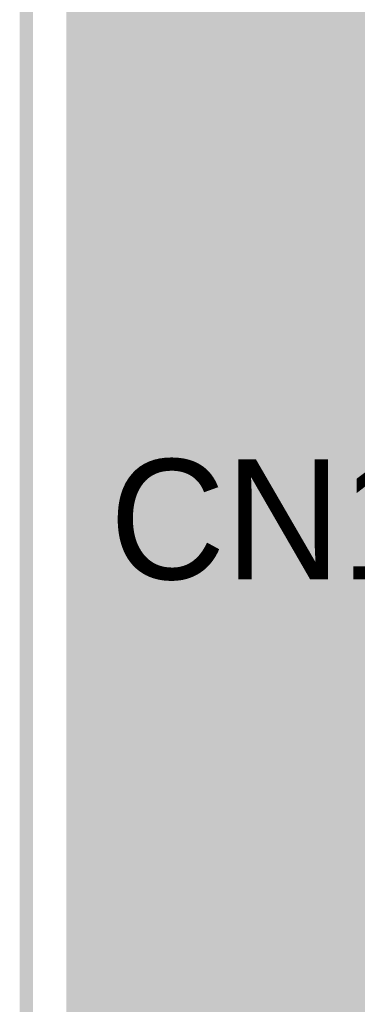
# Model space of a CAD drawing. Extents: x 11.97 to 13.92, y 4.15 to 5.65.
# Tile 20 of 52: x 11.97 to 12.07, y 5.04 to 5.34. Entities that reach past the tile are written whole.
import ezdxf

# ---------------------------------------------------------------- set-up
doc = ezdxf.new("R2010")
doc.units = 0
doc.layers.get('0').update_dxf_attribs({"linetype": 'CONTINUOUS'})
for name, color, linetype in [('BOTTOMLAYER', 5, 'CONTINUOUS'), ('BOTTOMSOLDER', 6, 'CONTINUOUS'), ('KEEPOUTLAYER', 6, 'CONTINUOUS'), ('MECHANICAL1', 6, 'CONTINUOUS'), ('TOPLAYER', 1, 'CONTINUOUS'), ('TOPOVERLAY', 2, 'CONTINUOUS'), ('TOPSOLDER', 216, 'CONTINUOUS')]:
    doc.layers.add(name, color=color, linetype=linetype)

# ---------------------------------------------------------------- blocks, each defined once
blk = doc.blocks.new('PH2_0_8P_49')
at = {"layer": 'TOPOVERLAY', "const_width": 0.005}
for points in [[(-0.393701, -0.1175), (-0.393701, 0.1825)], [(-0.393701, -0.1175), (-0.328701, -0.1175)]]:
    blk.add_lwpolyline(points, dxfattribs=at)
at = {"layer": 'TOPOVERLAY', "const_width": 0.0025}
for points in [[(-0.394951, -0.1175, 1), (-0.392451, -0.1175, 1)], [(-0.394951, -0.1175, 1), (-0.392451, -0.1175, 1)], [(-0.329951, -0.1175, 1), (-0.327451, -0.1175, 1)]]:
    blk.add_lwpolyline(points, format="xyb", close=True, dxfattribs=at)

msp = doc.modelspace()

# ---------------------------------------------------------------- linework, layer by layer
at = {"layer": 'BOTTOMLAYER', "const_width": 0.01}
for points in [[(11.992, 4.857042), (11.992, 5.483)], [(11.992, 4.857042), (11.992, 5.483)], [(12, 4.849042), (12, 5.483)], [(12.008, 4.841042), (12.008, 5.483)], [(12.016, 4.833042), (12.016, 5.483)], [(12.024, 4.825042), (12.024, 5.483)], [(12.032, 4.817042), (12.032, 5.483)], [(12.04, 4.809042), (12.04, 5.483)], [(12.048, 4.801042), (12.048, 5.483)], [(12.056, 4.793042), (12.056, 5.483)], [(12.064, 4.785042), (12.064, 5.483)], [(12.072, 4.777042), (12.072, 5.483)], [(11.992, 5.336), (12.101676, 5.336)], [(11.992, 5.328), (12.10667, 5.328)], [(11.992, 5.32), (12.125, 5.32)], [(11.992, 5.312), (13.107251, 5.312)], [(11.992, 5.304), (13.099251, 5.304)], [(11.992, 5.296), (13.091251, 5.296)], [(11.992, 5.288), (13.083251, 5.288)], [(11.992, 5.28), (13.075251, 5.28)], [(11.992, 5.272), (13.067251, 5.272)], [(11.992, 5.264), (13.059251, 5.264)], [(11.992, 5.256), (13.051251, 5.256)], [(11.992, 5.248), (13.043251, 5.248)], [(11.992, 5.24), (13.035251, 5.24)], [(11.992, 5.232), (13.027251, 5.232)], [(11.992, 5.224), (13.019251, 5.224)], [(11.992, 5.216), (13.011251, 5.216)], [(11.992, 5.208), (13.003251, 5.208)], [(11.992, 5.2), (12.995251, 5.2)], [(11.992, 5.192), (12.987262, 5.192)], [(11.992, 5.184), (12.728929, 5.184)], [(11.992, 5.176), (12.719603, 5.176)], [(11.992, 5.168), (12.350202, 5.168)], [(11.992, 5.16), (12.34, 5.16)], [(11.992, 5.152), (12.336, 5.152)], [(11.992, 5.144), (12.184959, 5.144)], [(11.992, 5.136), (12.179884, 5.136)], [(11.992, 5.128), (12.178176, 5.128)], [(11.992, 5.12), (12.179106, 5.12)], [(11.992, 5.112), (12.183038, 5.112)], [(11.992, 5.104), (12.193008, 5.104)], [(11.992, 5.096), (12.256676, 5.096)], [(11.992, 5.088), (12.26167, 5.088)], [(11.992, 5.08), (12.28, 5.08)], [(11.992, 5.072), (12.383251, 5.072)], [(11.992, 5.064), (12.384288, 5.064)], [(11.992, 5.056), (12.380731, 5.056)], [(11.992, 5.048), (12.38008, 5.048)], [(11.992, 5.04), (12.382087, 5.04)]]:
    msp.add_lwpolyline(points, dxfattribs=at)
at = {"layer": 'BOTTOMLAYER', "const_width": 0.005}
for points in [[(11.9895, 5.336, 1), (11.9945, 5.336, 1)], [(11.9895, 5.328, 1), (11.9945, 5.328, 1)], [(11.9895, 5.32, 1), (11.9945, 5.32, 1)], [(11.9895, 5.312, 1), (11.9945, 5.312, 1)], [(11.9895, 5.304, 1), (11.9945, 5.304, 1)], [(11.9895, 5.296, 1), (11.9945, 5.296, 1)], [(11.9895, 5.288, 1), (11.9945, 5.288, 1)], [(11.9895, 5.28, 1), (11.9945, 5.28, 1)], [(11.9895, 5.272, 1), (11.9945, 5.272, 1)], [(11.9895, 5.264, 1), (11.9945, 5.264, 1)], [(11.9895, 5.256, 1), (11.9945, 5.256, 1)], [(11.9895, 5.248, 1), (11.9945, 5.248, 1)], [(11.9895, 5.24, 1), (11.9945, 5.24, 1)], [(11.9895, 5.232, 1), (11.9945, 5.232, 1)], [(11.9895, 5.224, 1), (11.9945, 5.224, 1)], [(11.9895, 5.216, 1), (11.9945, 5.216, 1)], [(11.9895, 5.208, 1), (11.9945, 5.208, 1)], [(11.9895, 5.2, 1), (11.9945, 5.2, 1)], [(11.9895, 5.192, 1), (11.9945, 5.192, 1)], [(11.9895, 5.184, 1), (11.9945, 5.184, 1)], [(11.9895, 5.176, 1), (11.9945, 5.176, 1)], [(11.9895, 5.168, 1), (11.9945, 5.168, 1)], [(11.9895, 5.16, 1), (11.9945, 5.16, 1)], [(11.9895, 5.152, 1), (11.9945, 5.152, 1)], [(11.9895, 5.144, 1), (11.9945, 5.144, 1)], [(11.9895, 5.136, 1), (11.9945, 5.136, 1)], [(11.9895, 5.128, 1), (11.9945, 5.128, 1)], [(11.9895, 5.12, 1), (11.9945, 5.12, 1)], [(11.9895, 5.112, 1), (11.9945, 5.112, 1)], [(11.9895, 5.104, 1), (11.9945, 5.104, 1)], [(11.9895, 5.096, 1), (11.9945, 5.096, 1)], [(11.9895, 5.088, 1), (11.9945, 5.088, 1)], [(11.9895, 5.08, 1), (11.9945, 5.08, 1)], [(11.9895, 5.072, 1), (11.9945, 5.072, 1)], [(11.9895, 5.064, 1), (11.9945, 5.064, 1)], [(11.9895, 5.056, 1), (11.9945, 5.056, 1)], [(11.9895, 5.048, 1), (11.9945, 5.048, 1)], [(11.9895, 5.04, 1), (11.9945, 5.04, 1)]]:
    msp.add_lwpolyline(points, format="xyb", close=True, dxfattribs=at)
at = {"layer": 'BOTTOMSOLDER', "const_width": 0.014}
for points in [[(12.018, 5.216, 1), (12.032, 5.216, 1)], [(12.018, 5.064, 1), (12.032, 5.064, 1)]]:
    msp.add_lwpolyline(points, format="xyb", close=True, dxfattribs=at)
at = {"layer": 'KEEPOUTLAYER', "const_width": 0.004}
msp.add_lwpolyline([(11.975, 4.85), (11.975, 5.5)], dxfattribs=at)
at = {"layer": 'MECHANICAL1', "const_width": 0.004}
msp.add_lwpolyline([(11.975, 4.85), (11.975, 5.5)], dxfattribs=at)
at = {"layer": 'TOPLAYER', "const_width": 0.01}
for points in [[(11.992, 4.857042), (11.992, 5.36469)], [(11.992, 4.857042), (11.992, 5.36469)], [(12, 4.849042), (12, 5.36469)], [(12.008, 4.841042), (12.008, 5.36469)], [(12.016, 4.833042), (12.016, 5.36469)], [(12.024, 4.825042), (12.024, 5.36469)], [(12.032, 4.817042), (12.032, 5.36469)], [(12.04, 4.809042), (12.04, 5.36469)], [(12.048, 4.801042), (12.048, 5.36469)], [(12.056, 4.793042), (12.056, 5.36469)], [(12.064, 5.312), (12.064, 5.36469)], [(12.072, 5.31833), (12.072, 5.36469)], [(11.992, 5.336), (12.101676, 5.336)], [(11.992, 5.328), (12.103409, 5.328)], [(11.992, 5.32), (12.08, 5.32)], [(11.992, 5.312), (12.064, 5.312)], [(11.992, 5.304), (12.060404, 5.304)], [(12.06, 4.789042), (12.06, 5.3)], [(11.992, 5.296), (12.06, 5.296)], [(11.992, 5.288), (12.06, 5.288)], [(11.992, 5.28), (12.06, 5.28)], [(11.992, 5.272), (12.06, 5.272)], [(11.992, 5.264), (12.06, 5.264)], [(11.992, 5.256), (12.06, 5.256)], [(11.992, 5.248), (12.06, 5.248)], [(11.992, 5.24), (12.06, 5.24)], [(11.992, 5.232), (12.06, 5.232)], [(11.992, 5.224), (12.06, 5.224)], [(11.992, 5.216), (12.06, 5.216)], [(11.992, 5.208), (12.06, 5.208)], [(11.992, 5.2), (12.06, 5.2)], [(11.992, 5.192), (12.06, 5.192)], [(11.992, 5.184), (12.06, 5.184)], [(11.992, 5.176), (12.06, 5.176)], [(11.992, 5.168), (12.06, 5.168)], [(11.992, 5.16), (12.06, 5.16)], [(11.992, 5.152), (12.06, 5.152)], [(11.992, 5.144), (12.06, 5.144)], [(11.992, 5.136), (12.06, 5.136)], [(11.992, 5.128), (12.06, 5.128)], [(11.992, 5.12), (12.06, 5.12)], [(11.992, 5.112), (12.06, 5.112)], [(11.992, 5.104), (12.06, 5.104)], [(11.992, 5.096), (12.06, 5.096)], [(11.992, 5.088), (12.06, 5.088)], [(11.992, 5.08), (12.06, 5.08)], [(11.992, 5.072), (12.06, 5.072)], [(11.992, 5.064), (12.06, 5.064)], [(11.992, 5.056), (12.06, 5.056)], [(11.992, 5.048), (12.06, 5.048)], [(11.992, 5.04), (12.06, 5.04)]]:
    msp.add_lwpolyline(points, dxfattribs=at)
at = {"layer": 'TOPLAYER', "const_width": 0.005}
for points in [[(11.9895, 5.336, 1), (11.9945, 5.336, 1)], [(11.9895, 5.328, 1), (11.9945, 5.328, 1)], [(11.9895, 5.32, 1), (11.9945, 5.32, 1)], [(12.0695, 5.31833, 1), (12.0745, 5.31833, 1)], [(11.9895, 5.312, 1), (11.9945, 5.312, 1)], [(12.0615, 5.312, 1), (12.0665, 5.312, 1)], [(12.0615, 5.312, 1), (12.0665, 5.312, 1)], [(11.9895, 5.304, 1), (11.9945, 5.304, 1)], [(12.057904, 5.304, 1), (12.062904, 5.304, 1)], [(12.0575, 5.3, 1), (12.0625, 5.3, 1)], [(12.0575, 5.3, 1), (12.0625, 5.3, 1)], [(12.0575, 5.3, 1), (12.0625, 5.3, 1)], [(11.9895, 5.296, 1), (11.9945, 5.296, 1)], [(12.0575, 5.296, 1), (12.0625, 5.296, 1)], [(11.9895, 5.288, 1), (11.9945, 5.288, 1)], [(12.0575, 5.288, 1), (12.0625, 5.288, 1)], [(11.9895, 5.28, 1), (11.9945, 5.28, 1)], [(12.0575, 5.28, 1), (12.0625, 5.28, 1)], [(11.9895, 5.272, 1), (11.9945, 5.272, 1)], [(12.0575, 5.272, 1), (12.0625, 5.272, 1)], [(11.9895, 5.264, 1), (11.9945, 5.264, 1)], [(12.0575, 5.264, 1), (12.0625, 5.264, 1)], [(11.9895, 5.256, 1), (11.9945, 5.256, 1)], [(12.0575, 5.256, 1), (12.0625, 5.256, 1)], [(11.9895, 5.248, 1), (11.9945, 5.248, 1)], [(12.0575, 5.248, 1), (12.0625, 5.248, 1)], [(11.9895, 5.24, 1), (11.9945, 5.24, 1)], [(12.0575, 5.24, 1), (12.0625, 5.24, 1)], [(11.9895, 5.232, 1), (11.9945, 5.232, 1)], [(12.0575, 5.232, 1), (12.0625, 5.232, 1)], [(11.9895, 5.224, 1), (11.9945, 5.224, 1)], [(12.0575, 5.224, 1), (12.0625, 5.224, 1)], [(11.9895, 5.216, 1), (11.9945, 5.216, 1)], [(12.0575, 5.216, 1), (12.0625, 5.216, 1)], [(11.9895, 5.208, 1), (11.9945, 5.208, 1)], [(12.0575, 5.208, 1), (12.0625, 5.208, 1)], [(11.9895, 5.2, 1), (11.9945, 5.2, 1)], [(12.0575, 5.2, 1), (12.0625, 5.2, 1)], [(11.9895, 5.192, 1), (11.9945, 5.192, 1)], [(12.0575, 5.192, 1), (12.0625, 5.192, 1)], [(11.9895, 5.184, 1), (11.9945, 5.184, 1)], [(12.0575, 5.184, 1), (12.0625, 5.184, 1)], [(11.9895, 5.176, 1), (11.9945, 5.176, 1)], [(12.0575, 5.176, 1), (12.0625, 5.176, 1)], [(11.9895, 5.168, 1), (11.9945, 5.168, 1)], [(12.0575, 5.168, 1), (12.0625, 5.168, 1)], [(11.9895, 5.16, 1), (11.9945, 5.16, 1)], [(12.0575, 5.16, 1), (12.0625, 5.16, 1)], [(11.9895, 5.152, 1), (11.9945, 5.152, 1)], [(12.0575, 5.152, 1), (12.0625, 5.152, 1)], [(11.9895, 5.144, 1), (11.9945, 5.144, 1)], [(12.0575, 5.144, 1), (12.0625, 5.144, 1)], [(11.9895, 5.136, 1), (11.9945, 5.136, 1)], [(12.0575, 5.136, 1), (12.0625, 5.136, 1)], [(11.9895, 5.128, 1), (11.9945, 5.128, 1)], [(12.0575, 5.128, 1), (12.0625, 5.128, 1)], [(11.9895, 5.12, 1), (11.9945, 5.12, 1)], [(12.0575, 5.12, 1), (12.0625, 5.12, 1)], [(11.9895, 5.112, 1), (11.9945, 5.112, 1)], [(12.0575, 5.112, 1), (12.0625, 5.112, 1)], [(11.9895, 5.104, 1), (11.9945, 5.104, 1)], [(12.0575, 5.104, 1), (12.0625, 5.104, 1)], [(11.9895, 5.096, 1), (11.9945, 5.096, 1)], [(12.0575, 5.096, 1), (12.0625, 5.096, 1)], [(11.9895, 5.088, 1), (11.9945, 5.088, 1)], [(12.0575, 5.088, 1), (12.0625, 5.088, 1)], [(11.9895, 5.08, 1), (11.9945, 5.08, 1)], [(12.0575, 5.08, 1), (12.0625, 5.08, 1)], [(11.9895, 5.072, 1), (11.9945, 5.072, 1)], [(12.0575, 5.072, 1), (12.0625, 5.072, 1)], [(11.9895, 5.064, 1), (11.9945, 5.064, 1)], [(12.0575, 5.064, 1), (12.0625, 5.064, 1)], [(11.9895, 5.056, 1), (11.9945, 5.056, 1)], [(12.0575, 5.056, 1), (12.0625, 5.056, 1)], [(11.9895, 5.048, 1), (11.9945, 5.048, 1)], [(12.0575, 5.048, 1), (12.0625, 5.048, 1)], [(11.9895, 5.04, 1), (11.9945, 5.04, 1)], [(12.0575, 5.04, 1), (12.0625, 5.04, 1)]]:
    msp.add_lwpolyline(points, format="xyb", close=True, dxfattribs=at)
at = {"layer": 'TOPLAYER', "const_width": 0.01}
msp.add_lwpolyline([(12.06, 5.3, -0.414214), (12.08, 5.32)], format="xyb", dxfattribs=at)
msp.add_lwpolyline([(12.06, 5.3, -0.414214), (12.08, 5.32)], format="xyb", dxfattribs=at)
at = {"layer": 'TOPSOLDER', "const_width": 0.014}
for points in [[(12.018, 5.216, 1), (12.032, 5.216, 1)], [(12.018, 5.064, 1), (12.032, 5.064, 1)]]:
    msp.add_lwpolyline(points, format="xyb", close=True, dxfattribs=at)

# ---------------------------------------------------------------- block references
at = {"rotation": 360}
msp.add_blockref('PH2_0_8P_49', (12.4, 5.35), dxfattribs=at)

# ---------------------------------------------------------------- texts
at = {"layer": 'TOPOVERLAY'}
msp.add_text('CN1', height=0.036, dxfattribs=at).set_placement((12, 5.17))

doc.saveas('drawing.dxf')
